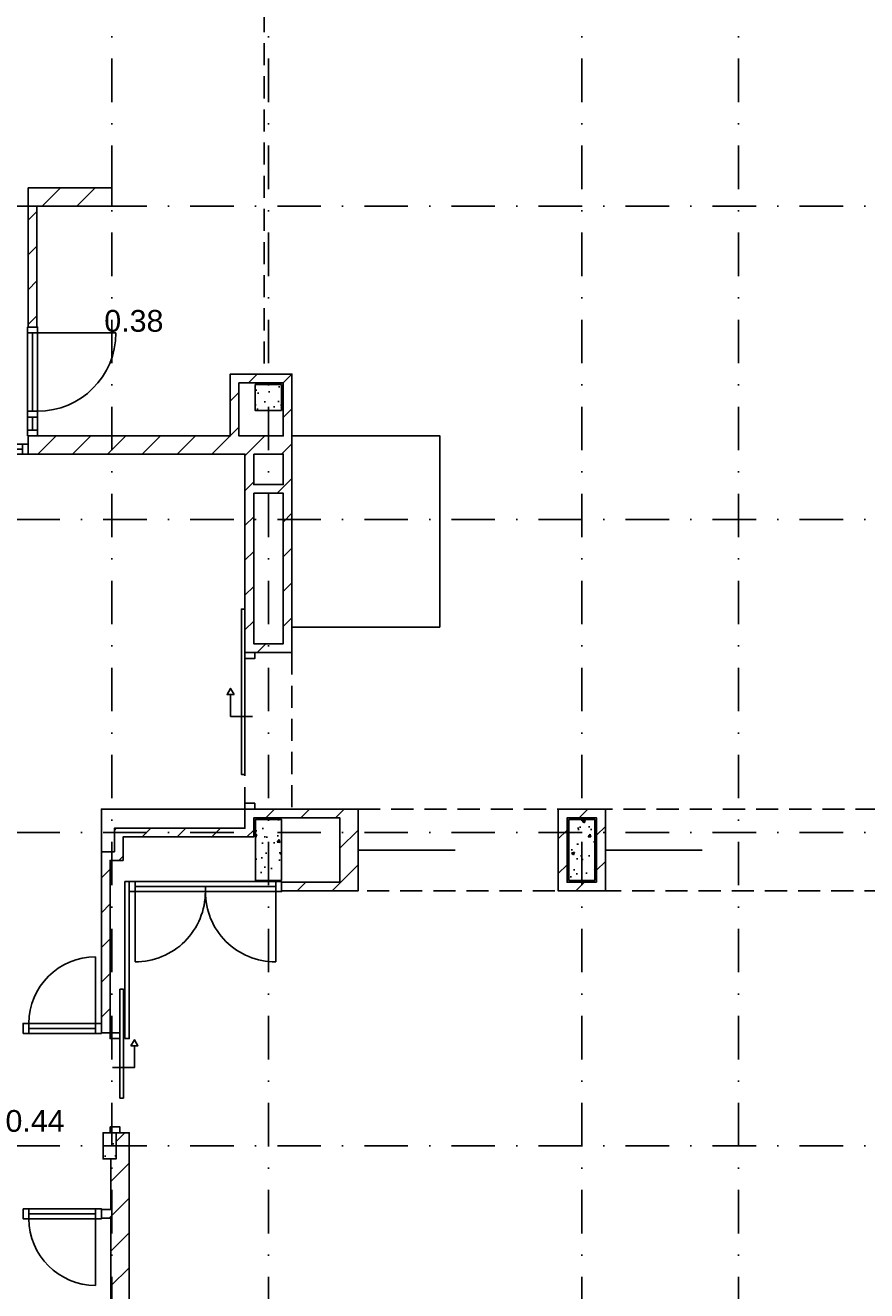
# Model space of a CAD drawing. Header units: millimetres. Extents: x -5500 to 79887, y -71178 to 5500.
# Tile 3 of 18: x 11606 to 21272, y -52664 to -38122. Entities that reach past the tile are written whole.
import ezdxf

# ---------------------------------------------------------------- set-up
doc = ezdxf.new("R2010")
doc.units = ezdxf.units.MM
doc.header["$LTSCALE"] = 100
doc.linetypes.add('DASHEDX2', pattern=[38.1, 25.4, -12.7])
doc.linetypes.add('p_stramien$0$DASHDOT', pattern=[1, 0.5, -0.25, 0, -0.25])
for name, color, linetype in [('A--A22--_BINNENWAND', 9, 'Continuous'), ('A--L22--_BINNENWAND', 7, 'Continuous'), ('A--L28--_KONSTRUKTIES', 4, 'Continuous'), ('A--L32--_BINNENKOZIJN', 4, 'Continuous'), ('A--L45--_PLAFONDAFW', 9, 'Continuous'), ('A--T$1A_0_25MM', 4, 'Continuous'), ('p_stramien$0$A--L$7A-_STRAMIEN', 250, 'p_stramien$0$DASHDOT')]:
    doc.layers.add(name, color=color, linetype=linetype)
doc.styles.add('TEXT-0_25', font='arial.ttf', dxfattribs={"height": 250})
doc.linetypes.add('ZIGZAG', pattern='A,0.00254,-5.08,[131,ltypeshp.shx,S=5.08,R=0,X=-5.08,Y=0],-10.16,[131,ltypeshp.shx,S=5.08,R=180,X=5.08,Y=0],-5.08', length=20.32254)
pattern_1 = [(45, (0, 0), (-200.0001, 200.0001), [])]

# ---------------------------------------------------------------- blocks, each defined once
blk = doc.blocks.new('bi_koz_1250')
at = {"layer": 'A--L32--_BINNENKOZIJN', "color": 1}
for points in [[(-57, -67), (57, -67), (57, 0), (-57, 0)], [(0, -67), (57, -67), (57, -967), (0, -967)], [(-57, -1034), (57, -1034), (57, -967), (-57, -967)], [(-57, -1250), (57, -1250), (57, -1183), (-57, -1183)]]:
    blk.add_lwpolyline(points, close=True, dxfattribs=at)
at = {"layer": 'A--L32--_BINNENKOZIJN', "color": 9}
for points in [[(-57, -67), (57, -67), (57, -967), (-57, -967)], [(-57, -1034), (0, -1034), (0, -1183), (-57, -1183)], [(0, -1034), (57, -1034), (57, -1183), (0, -1183)]]:
    blk.add_lwpolyline(points, close=True, dxfattribs=at)
blk.add_lwpolyline([(57, -67), (957, -67)], dxfattribs=at)
blk.add_arc((57, -67), 900, 270, 0, dxfattribs=at)
blk = doc.blocks.new('bi_koz_900')
at = {"layer": 'A--L32--_BINNENKOZIJN', "color": 1}
for points in [[(57, -67), (-57, -67), (-57, 0), (57, 0)], [(0, -67), (-57, -67), (-57, -833), (0, -833)], [(57, -900), (-57, -900), (-57, -833), (57, -833)]]:
    blk.add_lwpolyline(points, close=True, dxfattribs=at)
at = {"layer": 'A--L32--_BINNENKOZIJN', "color": 9}
blk.add_lwpolyline([(-57, -67), (-823, -67)], dxfattribs=at)
blk.add_lwpolyline([(57, -67), (-57, -67), (-57, -833), (57, -833)], close=True, dxfattribs=at)
blk.add_arc((-57, -67), 766, 180, 270, dxfattribs=at)
blk = doc.blocks.new('bi_koz_sfd_1300')
at = {"layer": 'A--L32--_BINNENKOZIJN', "color": 1}
for points in [[(150, 57), (150, -57), (217, -57), (217, 57)], [(1233, 57), (1233, -57), (1300, -57), (1300, 57)], [(900, -57), (-350, -57), (-350, -97), (900, -97)]]:
    blk.add_lwpolyline(points, close=True, dxfattribs=at)
at = {"layer": 'A--L32--_BINNENKOZIJN', "color": 7}
blk.add_lwpolyline([(550, 28), (550, -222), (300, -222)], dxfattribs=at)
for points in [[(300, -181), (230, -222), (300, -263)], [(300, -222), (300, -222), (300, -222)]]:
    blk.add_lwpolyline(points, close=True, dxfattribs=at)
blk = doc.blocks.new('bi_koz_1750')
at = {"layer": 'A--L32--_BINNENKOZIJN', "color": 1}
for points in [[(0, 57), (0, -57), (67, -57), (67, 57)], [(67, 0), (67, -57), (875, -57), (875, 0)], [(1683, 0), (1683, -57), (875, -57), (875, 0)], [(1683, 57), (1683, -57), (1750, -57), (1750, 57)]]:
    blk.add_lwpolyline(points, close=True, dxfattribs=at)
at = {"layer": 'A--L32--_BINNENKOZIJN', "color": 9}
blk.add_lwpolyline([(1683, 57), (1683, -57), (67, -57), (67, 57)], close=True, dxfattribs=at)
for points in [[(67, -57), (67, -865)], [(1683, -57), (1683, -865)]]:
    blk.add_lwpolyline(points, dxfattribs=at)
for centre, start, end in [((70, -60), 269.7866, 0.2134), ((1680, -60), 179.7866, 270.2134)]:
    blk.add_arc(centre, 805, start, end, dxfattribs=at)
blk = doc.blocks.new('bi_koz_1600')
at = {"layer": 'A--L32--_BINNENKOZIJN', "color": 9}
blk.add_lwpolyline([(67, 57), (67, 957)], dxfattribs=at)
at = {"layer": 'A--L32--_BINNENKOZIJN', "color": 1}
for points in [[(67, -57), (67, 57), (0, 57), (0, -57)], [(67, 0), (67, 57), (967, 57), (967, 0)], [(1034, -57), (1034, 57), (967, 57), (967, -57)], [(1600, -57), (1600, 57), (1533, 57), (1533, -57)]]:
    blk.add_lwpolyline(points, close=True, dxfattribs=at)
at = {"layer": 'A--L32--_BINNENKOZIJN', "color": 9}
for points in [[(67, -57), (67, 57), (967, 57), (967, -57)], [(1034, 0), (1034, 57), (1533, 57), (1533, 0)], [(1034, -57), (1034, 0), (1533, 0), (1533, -57)]]:
    blk.add_lwpolyline(points, close=True, dxfattribs=at)
blk.add_arc((67, 57), 900, 0, 90, dxfattribs=at)
blk = doc.blocks.new('p_stramien')
at = {"layer": 'p_stramien$0$A--L$7A-_STRAMIEN', "ltscale": 10}
for points in [[(12600, 4500), (12600, -70400)], [(14400, 4500), (14400, -70400)], [(18000, 4500), (18000, -70400)], [(19800, 4500), (19800, -70400)], [(-4500.1, -40200), (42100, -40200)], [(-4500.1, -43800), (42100, -43800)], [(-4500.1, -47400), (42100, -47400)], [(-4500.1, -51000), (42100, -51000)]]:
    blk.add_lwpolyline(points, dxfattribs=at)

msp = doc.modelspace()

# ---------------------------------------------------------------- hatches: boundary and pattern name
at = {"layer": 'A--A22--_BINNENWAND'}
h = msp.add_hatch(dxfattribs=at)
h.set_pattern_fill('KALKZANDSTEEN', color=256, scale=100, style=0)
h.set_pattern_definition(pattern_1)
h.paths.add_polyline_path([(11640, -41590), (11740, -41590), (11740, -40200), (12600, -40200), (12600, -39990), (11640, -39990)])
h = msp.add_hatch(dxfattribs=at)
h.set_pattern_fill('KALKZANDSTEEN', color=256, scale=100, style=0)
h.set_pattern_definition(pattern_1)
h.paths.add_polyline_path([(11640, -43050), (14130, -43050), (14130, -45330), (14670, -45330), (14670, -42130), (13960, -42130), (13960, -42840), (11640, -42840)])
h.paths.add_polyline_path([(14060, -42840), (14060, -42230), (14570, -42230), (14570, -42840)], flags=16)
h.paths.add_polyline_path([(14230, -45230), (14230, -43500), (14570, -43500), (14570, -45230)], flags=16)
h.paths.add_polyline_path([(14230, -43400), (14230, -43050), (14570, -43050), (14570, -43400)], flags=16)
h = msp.add_hatch(dxfattribs=at)
h.set_pattern_fill('CONCRETE2', color=256, scale=25, style=0)
h.paths.add_polyline_path([(14548, -42550), (14548, -42250), (14248, -42250), (14248, -42550)])
h = msp.add_hatch(dxfattribs=at)
h.set_pattern_fill('KALKZANDSTEEN', color=256, scale=100, style=0)
h.set_pattern_definition(pattern_1)
h.paths.add_polyline_path([(15220, -47970), (14550, -47970), (14550, -48070), (15430, -48070), (15430, -47130), (14130, -47130), (14130, -47350), (12630, -47350), (12630, -47620), (12480, -47620), (12480, -49700), (12580, -49700), (12580, -47720), (12730, -47720), (12730, -47450), (14230, -47450), (14230, -47230), (15220, -47230)])
h = msp.add_hatch(dxfattribs=at)
h.set_pattern_fill('CONCRETE2', color=256, scale=25, style=0)
h.paths.add_polyline_path([(14250, -47950), (14550, -47950), (14550, -47250), (14250, -47250)])
h = msp.add_hatch(dxfattribs=at)
h.set_pattern_fill('KALKZANDSTEEN', color=256, scale=100, style=0)
h.set_pattern_definition(pattern_1)
h.paths.add_polyline_path([(17730, -47130), (17730, -47970), (17730, -48070), (18270, -48070), (18270, -47130)])
h.paths.add_polyline_path([(18170, -47230), (18170, -47970), (17830, -47970), (17830, -47230)], flags=16)
h = msp.add_hatch(dxfattribs=at)
h.set_pattern_fill('CONCRETE2', color=256, scale=25, style=0)
h.paths.add_polyline_path([(17850, -47950), (18150, -47950), (18150, -47250), (17850, -47250)])
h = msp.add_hatch(dxfattribs=at)
h.set_pattern_fill('KALKZANDSTEEN', color=256, scale=100, style=0)
h.set_pattern_definition(pattern_1)
h.paths.add_polyline_path([(12480, -51830), (12590, -51830), (12590, -54450), (12650, -54450), (12650, -54750), (12590, -54750), (12590, -56105), (9350, -56105), (9350, -54990), (9140, -54990), (9140, -56105), (6610, -56105), (6610, -54090), (9350, -54090), (9350, -51830), (10050, -51830), (10050, -51730), (7450, -51730), (7450, -51830), (9250, -51830), (9250, -53880), (5800, -53880), (5800, -54090), (6400, -54090), (6400, -56105), (5800, -56105), (5800, -56315), (6600, -56315), (6600, -57915.4), (10590, -57915.1), (10590, -57814.7), (6700, -57814.9), (6700, -56315), (10490, -56315), (10490, -56715), (10590, -56715), (10590, -56315), (11390, -56315), (11390, -57014.6), (11490, -57014.6), (11490, -56315), (12590, -56315), (12590, -57814.5), (11390, -57814.6), (11390, -57915.1), (12590, -57915), (12590, -60590), (11360, -60590), (11360, -63600), (14470, -63600), (14470, -62400), (14370, -62400), (14370, -63500), (11570, -63500), (11570, -60800), (14370, -60800), (14370, -61304), (14470, -61304), (14470, -60590), (12800, -60590), (12800, -59780), (14570, -59780), (14570, -60500), (14670, -60500), (14670, -59680), (12800, -59680), (12800, -50850), (12650, -50850), (12650, -51150), (12590, -51150), (12590, -51730), (12480, -51730)])
h = msp.add_hatch(dxfattribs=at)
h.set_pattern_fill('CONCRETE2', color=256, scale=25, style=0)
h.paths.add_polyline_path([(12650, -51150), (12650, -50850), (12500, -50850), (12500, -51150)])
h = msp.add_hatch(dxfattribs=at)
h.set_pattern_fill('KALKZANDSTEEN', color=256, scale=100, style=0)
h.set_pattern_definition(pattern_1)
h.paths.add_polyline_path([(12480, -51730), (12480, -51830), (12590, -51830), (12590, -51730)])

# ---------------------------------------------------------------- linework, layer by layer
at = {"layer": 'A--L22--_BINNENWAND', "color": 2}
for points in [[(11640, -41590), (11740, -41590), (11740, -40200), (12600, -40200), (12600, -39990), (11640, -39990)], [(11640, -43050), (14130, -43050), (14130, -45330), (14670, -45330), (14670, -42130), (13960, -42130), (13960, -42840), (11640, -42840)], [(14060, -42230), (14060, -42840), (14570, -42840), (14570, -42230), (14060, -42230)], [(14230, -43500), (14230, -45230), (14570, -45230), (14570, -43500), (14230, -43500)], [(17730, -47970), (17730, -47130), (18270, -47130), (18270, -48070), (18270, -48070), (17730, -48070)], [(18170, -47970), (18170, -47230), (17830, -47230), (17830, -47970)]]:
    msp.add_lwpolyline(points, close=True, dxfattribs=at)
at = {"layer": 'A--L22--_BINNENWAND', "color": 9}
msp.add_lwpolyline([(16370, -45040), (14670, -45040), (14670, -42840), (16370, -42840)], close=True, dxfattribs=at)
at = {"layer": 'A--L22--_BINNENWAND', "color": 2}
for points in [[(14230, -43050), (14230, -43400), (14570, -43400), (14570, -43050), (14230, -43050)], [(14550, -47970), (15220, -47970), (15220, -47230), (14230, -47230), (14230, -47450), (12730, -47450), (12730, -47720), (12580, -47720), (12580, -49700), (12480, -49700), (12480, -47620), (12630, -47620), (12630, -47350), (14130, -47350), (14130, -47130), (15430, -47130), (15430, -48070), (14550, -48070), (14550, -47970)], [(12800, -59680), (12800, -50850), (12650, -50850), (12650, -51150), (12590, -51150), (12590, -51730)], [(12590, -51830), (12480, -51830), (12480, -51730), (12590, -51730)], [(12590, -51830), (12590, -54450)]]:
    msp.add_lwpolyline(points, dxfattribs=at)
at = {"layer": 'A--L22--_BINNENWAND'}
msp.add_lwpolyline([(14130, -47130), (12480, -47130), (12480, -47620)], dxfattribs=at)
at = {"layer": 'A--L22--_BINNENWAND', "color": 1}
msp.add_lwpolyline([(12750, -49767), (12800, -49767), (12800, -47963), (12750, -47963)], close=True, dxfattribs=at)
at = {"layer": 'A--L28--_KONSTRUKTIES', "color": 3}
for points in [[(14548, -42550), (14548, -42250), (14248, -42250), (14248, -42550)], [(14550, -47950), (14250, -47950), (14250, -47250), (14550, -47250)], [(18150, -47950), (17850, -47950), (17850, -47250), (18150, -47250)], [(12650, -51150), (12650, -50850), (12500, -50850), (12500, -51150)]]:
    msp.add_lwpolyline(points, close=True, dxfattribs=at)
at = {"layer": 'A--L32--_BINNENKOZIJN', "color": 1}
for points in [[(14130, -46730), (14130, -44830), (14090, -44830), (14090, -46730)], [(14244, -45330), (14130, -45330), (14130, -45397), (14244, -45397)], [(14244, -47063), (14130, -47063), (14130, -47130), (14244, -47130)]]:
    msp.add_lwpolyline(points, close=True, dxfattribs=at)
at = {"layer": 'A--L32--_BINNENKOZIJN', "color": 7}
msp.add_lwpolyline([(14005.7, -45813.5), (13965, -45743), (13924.3, -45813.5)], close=True, dxfattribs=at)
msp.add_lwpolyline([(14215, -46063.5), (13965, -46063.5), (13965, -45813.5)], dxfattribs=at)
at = {"layer": 'A--L32--_BINNENKOZIJN', "color": 1, "linetype": 'ZIGZAG', "ltscale": 0.25}
for points in [[(15430, -47600), (16543.4, -47600)], [(18270, -47600), (19383.4, -47600)]]:
    msp.add_lwpolyline(points, dxfattribs=at)
at = {"layer": 'A--L45--_PLAFONDAFW', "linetype": 'DASHEDX2', "ltscale": 0.1}
msp.add_lwpolyline([(14350, -36040), (14350, -42130)], dxfattribs=at)
for points in [[(14130, -45330), (14670, -45330), (14670, -47130), (14130, -47130)], [(15430, -47130), (24930, -47130), (24930, -48070), (15430, -48070)]]:
    msp.add_lwpolyline(points, close=True, dxfattribs=at)

# ---------------------------------------------------------------- block references
for name, p in [('p_stramien', (0, 0)), ('bi_koz_1250', (11690, -41590))]:
    msp.add_blockref(name, p)
at = {"color": 2}
for name, p in [('bi_koz_1600', (10040, -42993)), ('bi_koz_1750', (12800, -48020))]:
    msp.add_blockref(name, p, dxfattribs=at)
at = {"color": 3, "rotation": 269.9999999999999}
msp.add_blockref('bi_koz_900', (12480, -49650), dxfattribs=at)
at = {"xscale": -1, "rotation": 89.99999999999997}
msp.add_blockref('bi_koz_sfd_1300', (12637, -49550), dxfattribs=at)
at = {"color": 3, "xscale": -1, "rotation": 270.0000000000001}
msp.add_blockref('bi_koz_900', (12480, -51780), dxfattribs=at)

# ---------------------------------------------------------------- texts
at = {"layer": 'A--T$1A_0_25MM', "char_height": 100, "width": 708.694, "attachment_point": 5, "style": 'TEXT-0_25'}
for s, insert in [('\\H2.5x;0.38', (12853.5, -41520)), ('\\H2.5x;0.44', (11718.5, -50715))]:
    msp.add_mtext(s, dxfattribs=dict(at, insert=insert))

doc.saveas('drawing.dxf')
